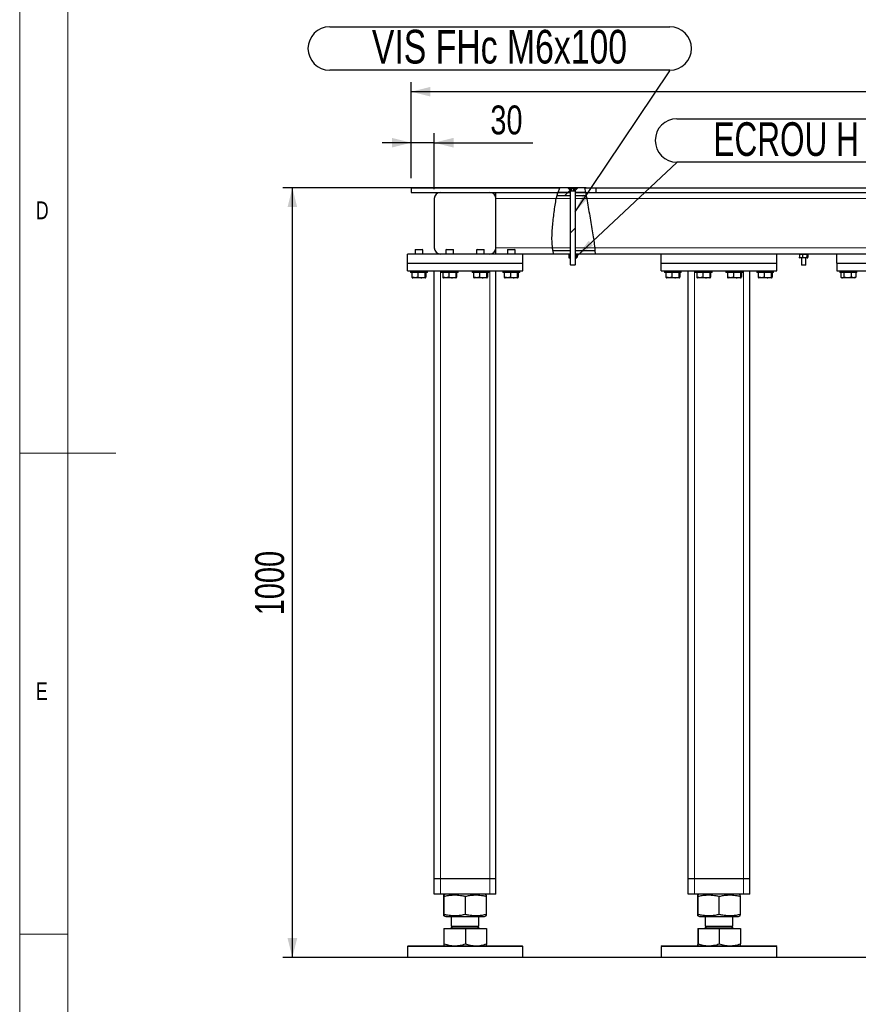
# Model space of a CAD drawing. Header units: millimetres. Extents: x 5 to 589, y 5 to 415.
# Tile 2 of 42: x 5 to 92, y 153 to 255. Entities that reach past the tile are written whole.
import ezdxf

# ---------------------------------------------------------------- set-up
doc = ezdxf.new("R2010")
doc.units = ezdxf.units.MM
for name, color, linetype in [('COTES', 1, 'Continuous'), ('NOTES', 6, 'Continuous'), ('TRAIT-FINS', 9, 'Continuous')]:
    doc.layers.add(name, color=color, linetype=linetype)
doc.layers.add('TRAIT-FORT', color=4, linetype='Continuous', lineweight=25)
doc.styles.add('SLDTEXTSTYLE0', font='TXT', dxfattribs={"width": 0.75})
doc.styles.add('SLDTEXTSTYLE8', font='TXT', dxfattribs={"width": 0.7})
doc.dimstyles.new('SLDDIMSTYLE0', dxfattribs={"dimtxt": 3, "dimasz": 2, "dimexe": 0, "dimexo": 0.0625, "dimgap": 0.75, "dimtad": 1, "dimdec": 0, "dimlfac": 12.5, "dimrnd": 1e-09, "dimzin": 12, "dimdsep": 46, "dimtxsty": 'SLDTEXTSTYLE0', "dimsah": 1, "dimcen": 0.09, "dimadec": 0, "dimazin": 3, "dimtfac": 1, "dimtdec": 0, "dimtofl": 0, "dimtmove": 0, "dimatfit": 3, "dimfxl": 1, "dimfrac": 2, "dimtolj": 1, "dimtzin": 12, "dimarcsym": 0})
doc.dimstyles.new('SLDDIMSTYLE1', dxfattribs={"dimtxt": 3, "dimasz": 2, "dimexe": 0, "dimexo": 0.0625, "dimgap": 0.75, "dimtad": 1, "dimdec": 0, "dimlfac": 12.5, "dimrnd": 1e-09, "dimzin": 12, "dimdsep": 46, "dimtxsty": 'SLDTEXTSTYLE0', "dimsah": 1, "dimcen": 0.09, "dimadec": 0, "dimazin": 3, "dimtfac": 1, "dimtdec": 0, "dimtmove": 0, "dimatfit": 0, "dimfxl": 1, "dimfrac": 2, "dimtolj": 1, "dimtzin": 12, "dimarcsym": 0})
doc.dimstyles.new('SLDDIMSTYLE3', dxfattribs={"dimtxt": 0.18, "dimasz": 2, "dimexe": 0, "dimexo": 0.0625, "dimgap": 0, "dimtad": 0, "dimtih": 1, "dimtoh": 1, "dimdec": 0, "dimrnd": 1e-09, "dimzin": 0, "dimdsep": 46, "dimtxsty": 'Standard', "dimsah": 1, "dimcen": 0.09, "dimadec": 0, "dimazin": 0, "dimtfac": 2, "dimtdec": 0, "dimtofl": 0, "dimtmove": 0, "dimatfit": 3, "dimfxl": 1, "dimfrac": 2, "dimtolj": 1, "dimtzin": 0, "dimarcsym": 0})
pattern_1 = [(45, (0, 0), (-13.4704, 13.4704), []), (45, (4.49, 2e-323), (-13.4704, 13.4704), []), (45, (8.98, 4e-323), (-13.4704, 13.4704), []), (45, (13.47, 6e-323), (-13.4704, 13.4704), [])]

# ---------------------------------------------------------------- blocks, each defined once
blk = doc.blocks.new('_D')
at = {"layer": 'COTES', "color": 1, "transparency": 16777216}
for p, q in [((45.7, 238.57), (45.7, 248.57)), ((178.5, 238.57), (178.5, 248.57)), ((178.5, 247.57), (45.7, 247.57))]:
    blk.add_line(p, q, dxfattribs=at)
for points in [[(45.7, 247.57), (47.7, 247.07), (47.7, 248.07)], [(178.5, 247.57), (176.5, 248.07), (176.5, 247.07)]]:
    blk.add_solid(points, dxfattribs=at)
at = {"layer": 'COTES', "color": 1, "transparency": 16777216, "char_height": 3, "attachment_point": 1, "style": 'SLDTEXTSTYLE0'}
for s, insert in [('1660', (103.25, 251.44)), ('Tole', (113.25, 251.44))]:
    blk.add_mtext(s, dxfattribs=dict(at, insert=insert))
blk = doc.blocks.new('_D_1')
at = {"layer": 'COTES', "color": 1, "transparency": 16777216}
for p, q in [((45.7, 238.57), (45.7, 243.27)), ((48.1, 237.45), (48.1, 243.27)), ((45.7, 242.27), (42.7, 242.27)), ((48.1, 242.27), (45.7, 242.27)), ((48.1, 242.27), (58.36, 242.27))]:
    blk.add_line(p, q, dxfattribs=at)
for points in [[(45.7, 242.27), (43.7, 242.77), (43.7, 241.77)], [(48.1, 242.27), (50.1, 241.77), (50.1, 242.77)]]:
    blk.add_solid(points, dxfattribs=at)
at = {"layer": 'COTES', "color": 1, "transparency": 16777216, "insert": (53.93, 246.14), "char_height": 3, "attachment_point": 1, "style": 'SLDTEXTSTYLE0'}
blk.add_mtext('30', dxfattribs=at)
blk = doc.blocks.new('_D_3')
at = {"layer": 'COTES', "color": 1, "transparency": 16777216}
for p, q in [((63.9, 237.57), (32.35, 237.57)), ((33.35, 157.57), (33.35, 237.57)), ((167.5, 157.57), (32.35, 157.57))]:
    blk.add_line(p, q, dxfattribs=at)
for points in [[(33.35, 237.57), (32.85, 235.57), (33.85, 235.57)], [(33.35, 157.57), (33.85, 159.57), (32.85, 159.57)]]:
    blk.add_solid(points, dxfattribs=at)
at = {"layer": 'COTES', "color": 1, "transparency": 16777216, "insert": (29.48, 193.14), "char_height": 3, "attachment_point": 1, "rotation": 90, "style": 'SLDTEXTSTYLE0'}
blk.add_mtext('1000', dxfattribs=at)
blk = doc.blocks.new('SW_NOTE_5')
at = {"layer": 'NOTES', "color": 0}
for p, q in [((0, 4.57), (28.3, 4.57)), ((28.3, 0.05), (0, 0.05))]:
    blk.add_line(p, q, dxfattribs=at)
for centre, start, end in [((0, 2.31), 90, 270), ((28.3, 2.31), 270, 90)]:
    blk.add_arc(centre, 2.26, start, end, dxfattribs=at)
at = {"layer": 'NOTES', "color": 0, "insert": (14.08, 4.2), "char_height": 3.5, "attachment_point": 2, "style": 'SLDTEXTSTYLE8'}
blk.add_mtext('ECROU H M6', dxfattribs=at)
blk = doc.blocks.new('SW_NOTE_6')
at = {"layer": 'NOTES', "color": 0}
for p, q in [((-35.35, 4.57), (0, 4.57)), ((0, 0.05), (-35.35, 0.05))]:
    blk.add_line(p, q, dxfattribs=at)
for centre, start, end in [((-35.35, 2.31), 90, 270), ((0, 2.31), 270, 90)]:
    blk.add_arc(centre, 2.26, start, end, dxfattribs=at)
at = {"layer": 'NOTES', "color": 0, "insert": (-17.7, 4.25), "char_height": 3.5, "attachment_point": 2, "style": 'SLDTEXTSTYLE0'}
blk.add_mtext('VIS FHc M6x100', dxfattribs=at)

msp = doc.modelspace()

# ---------------------------------------------------------------- hatches: boundary and pattern name
at = {"layer": 'TRAIT-FINS'}
h = msp.add_hatch(dxfattribs=at)
h.set_pattern_fill('DIN 201 ACIER ET FONTE', color=9, style=0, pattern_type=2)
h.set_pattern_definition(pattern_1)
edge = h.paths.add_edge_path(flags=0)
edge.add_line((62.001, 237.575), (61.155, 237.575))
edge.add_spline(control_points=[(61.155, 237.575), (61.083, 237.418), (61.02, 237.258), (60.965, 237.095)], knot_values=[0.0497055, 0.0497055, 0.0497055, 0.0497055, 0.0721447, 0.0721447, 0.0721447, 0.0721447], weights=[1, 1, 1, 1], degree=3, periodic=0)
edge.add_line((60.965, 237.095), (62.241, 237.095))
edge.add_line((62.241, 237.095), (62.241, 237.335))
edge.add_line((62.241, 237.335), (62.001, 237.575))
h = msp.add_hatch(dxfattribs=at)
h.set_pattern_fill('ANSI31', color=9, style=0)
h.paths.add_polyline_path([(62.053, 237.523), (62.265, 237.311), (62.265, 229.563), (62.305, 229.523), (62.705, 229.523), (62.745, 229.563), (62.745, 237.311), (62.957, 237.523), (62.689, 237.523), (62.689, 237.22), (62.32, 237.22), (62.32, 237.523)], flags=0)
h = msp.add_hatch(dxfattribs=at)
h.set_pattern_fill('DIN 201 ACIER ET FONTE', color=9, style=0, pattern_type=2)
h.set_pattern_definition(pattern_1)
edge = h.paths.add_edge_path(flags=0)
edge.add_line((63.716, 237.575), (63.009, 237.575))
edge.add_line((63.009, 237.575), (62.769, 237.335))
edge.add_line((62.769, 237.335), (62.769, 237.095))
edge.add_line((62.769, 237.095), (63.828, 237.095))
edge.add_spline(control_points=[(63.828, 237.095), (63.792, 237.261), (63.755, 237.421), (63.716, 237.575)], knot_values=[0.8350096, 0.8350096, 0.8350096, 0.8350096, 0.8505884, 0.8505884, 0.8505884, 0.8505884], weights=[1, 1, 1, 1], degree=3, periodic=0)
h = msp.add_hatch(dxfattribs=at)
h.set_pattern_fill('DIN 201 ACIER ET FONTE', color=9, style=0, pattern_type=2)
h.set_pattern_definition(pattern_1)
edge = h.paths.add_edge_path(flags=0)
edge.add_line((60.868, 236.775), (62.225, 236.775))
edge.add_line((62.225, 236.775), (62.225, 237.095))
edge.add_line((62.225, 237.095), (60.965, 237.095))
edge.add_spline(control_points=[(60.965, 237.095), (60.93, 236.989), (60.897, 236.883), (60.868, 236.775)], knot_values=[0.0721447, 0.0721447, 0.0721447, 0.0721447, 0.0865749, 0.0865749, 0.0865749, 0.0865749], weights=[1, 1, 1, 1], degree=3, periodic=0)
h = msp.add_hatch(dxfattribs=at)
h.set_pattern_fill('DIN 201 ACIER ET FONTE', color=9, style=0, pattern_type=2)
h.set_pattern_definition(pattern_1)
edge = h.paths.add_edge_path(flags=0)
edge.add_line((62.785, 236.775), (63.894, 236.775))
edge.add_spline(control_points=[(63.894, 236.775), (63.873, 236.883), (63.851, 236.99), (63.828, 237.095)], knot_values=[0.8252263, 0.8252263, 0.8252263, 0.8252263, 0.8350096, 0.8350096, 0.8350096, 0.8350096], weights=[1, 1, 1, 1], degree=3, periodic=0)
edge.add_line((63.828, 237.095), (62.785, 237.095))
edge.add_line((62.785, 237.095), (62.785, 236.775))
h = msp.add_hatch(dxfattribs=at)
h.set_pattern_fill('DIN 201 ACIER ET FONTE', color=9, style=0, pattern_type=2)
h.set_pattern_definition(pattern_1)
edge = h.paths.add_edge_path(flags=0)
edge.add_line((62.225, 230.695), (62.225, 231.015))
edge.add_line((62.225, 231.015), (60.441, 231.015))
edge.add_spline(control_points=[(60.441, 231.015), (60.461, 230.906), (60.484, 230.799), (60.511, 230.695)], knot_values=[0.3119536, 0.3119536, 0.3119536, 0.3119536, 0.3255216, 0.3255216, 0.3255216, 0.3255216], weights=[1, 1, 1, 1], degree=3, periodic=0)
edge.add_line((60.511, 230.695), (62.225, 230.695))
h = msp.add_hatch(dxfattribs=at)
h.set_pattern_fill('ANSI31', color=9, scale=0.5, style=0)
h.paths.add_polyline_path([(62.105, 230.695), (62.089, 230.679), (62.089, 230.31), (62.105, 230.295), (62.265, 230.295), (62.265, 230.695)], flags=0)
h = msp.add_hatch(dxfattribs=at)
h.set_pattern_fill('ANSI31', color=9, scale=0.5, style=0)
h.paths.add_polyline_path([(62.745, 230.695), (62.745, 230.295), (62.905, 230.295), (62.92, 230.31), (62.92, 230.679), (62.905, 230.695)], flags=0)
h = msp.add_hatch(dxfattribs=at)
h.set_pattern_fill('DIN 201 ACIER ET FONTE', color=9, style=0, pattern_type=2)
h.set_pattern_definition(pattern_1)
edge = h.paths.add_edge_path(flags=0)
edge.add_spline(control_points=[(64.817, 230.695), (64.815, 230.798), (64.81, 230.905), (64.802, 231.015)], knot_values=[0.6408564, 0.6408564, 0.6408564, 0.6408564, 0.6528109, 0.6528109, 0.6528109, 0.6528109], weights=[1, 1, 1, 1], degree=3, periodic=0)
edge.add_line((64.802, 231.015), (62.785, 231.015))
edge.add_line((62.785, 231.015), (62.785, 230.695))
edge.add_line((62.785, 230.695), (64.817, 230.695))

# ---------------------------------------------------------------- linework, layer by layer
at = {"color": 7, "linetype": 'Continuous', "lineweight": 18}
for p, q in [((5, 415), (5, 5)), ((10, 410), (10, 10)), ((5, 210), (15, 210)), ((10, 160), (5, 160))]:
    msp.add_line(p, q, dxfattribs=at)
at = {"color": 8, "linetype": 'Continuous', "lineweight": 18}
for p, q in [((60.789, 236.455), (54.505, 236.455)), ((60.789, 236.455), (62.265, 236.455)), ((62.745, 236.455), (63.955, 236.455)), ((125.786, 236.455), (63.955, 236.455)), ((60.392, 231.335), (54.505, 231.335)), ((60.392, 231.335), (62.265, 231.335)), ((62.745, 231.335), (64.777, 231.335)), ((125.789, 231.335), (64.777, 231.335)), ((48.745, 165.735), (48.745, 228.935)), ((53.865, 165.735), (53.865, 228.935)), ((75.145, 165.735), (75.145, 228.935)), ((80.265, 165.735), (80.265, 228.935)), ((48.745, 164.135), (48.745, 165.735)), ((53.865, 164.135), (53.865, 165.735)), ((75.145, 164.135), (75.145, 165.735)), ((80.265, 164.135), (80.265, 165.735))]:
    msp.add_line(p, q, dxfattribs=at)
at = {"layer": 'TRAIT-FORT', "color": 4, "linetype": 'Continuous', "lineweight": 25}
for p, q in [((45.705, 237.575), (61.155, 237.575)), ((45.705, 237.575), (45.705, 237.095)), ((60.965, 237.095), (61.155, 237.575)), ((62.001, 237.575), (61.155, 237.575)), ((62.001, 237.575), (62.241, 237.335)), ((63.009, 237.575), (62.001, 237.575)), ((62.053, 237.523), (62.32, 237.523)), ((62.265, 237.311), (62.053, 237.523)), ((62.32, 237.22), (62.32, 237.523)), ((62.412, 237.523), (62.32, 237.523)), ((62.412, 237.22), (62.412, 237.523)), ((62.597, 237.523), (62.412, 237.523)), ((62.597, 237.22), (62.597, 237.523)), ((62.689, 237.523), (62.597, 237.523)), ((62.689, 237.22), (62.689, 237.523)), ((62.689, 237.523), (62.957, 237.523)), ((62.957, 237.523), (62.745, 237.311)), ((62.769, 237.335), (63.009, 237.575)), ((63.716, 237.575), (63.009, 237.575)), ((63.716, 237.575), (64.905, 237.575)), ((63.716, 237.575), (63.828, 237.095)), ((64.905, 237.575), (64.905, 237.095)), ((64.905, 237.575), (126.339, 237.575)), ((45.705, 237.095), (60.965, 237.095)), ((54.505, 236.455), (54.505, 237.095)), ((60.868, 236.775), (62.225, 236.775)), ((62.241, 237.095), (60.965, 237.095)), ((60.965, 237.095), (62.225, 237.095)), ((62.225, 237.095), (62.225, 236.775)), ((62.225, 236.775), (62.265, 236.775)), ((62.241, 237.335), (62.241, 237.095)), ((62.265, 237.095), (62.241, 237.095)), ((62.265, 229.563), (62.265, 237.311)), ((62.689, 237.22), (62.32, 237.22)), ((62.745, 237.311), (62.745, 229.563)), ((62.769, 237.095), (62.745, 237.095)), ((62.745, 236.775), (62.785, 236.775)), ((62.769, 237.095), (62.769, 237.335)), ((63.828, 237.095), (62.769, 237.095)), ((62.785, 236.775), (62.785, 237.095)), ((62.785, 237.095), (63.828, 237.095)), ((62.785, 236.775), (63.894, 236.775)), ((63.828, 237.095), (64.905, 237.095)), ((64.905, 237.095), (126.164, 237.095)), ((48.105, 236.455), (48.105, 231.335)), ((54.505, 231.335), (54.505, 236.455)), ((45.305, 229.735), (45.305, 230.695)), ((57.305, 230.695), (45.305, 230.695)), ((46.161, 231.175), (46.105, 231.119)), ((46.105, 231.119), (46.105, 230.695)), ((46.905, 231.119), (46.105, 231.119)), ((46.161, 231.175), (46.846, 231.175)), ((46.846, 231.175), (46.849, 231.175)), ((46.905, 231.119), (46.849, 231.175)), ((46.905, 230.695), (46.905, 231.119)), ((48.665, 230.7), (48.665, 230.695)), ((49.361, 231.175), (49.305, 231.119)), ((49.305, 231.119), (49.305, 230.695)), ((50.105, 231.119), (49.305, 231.119)), ((49.361, 231.175), (50.046, 231.175)), ((50.046, 231.175), (50.049, 231.175)), ((50.105, 231.119), (50.049, 231.175)), ((50.105, 230.695), (50.105, 231.119)), ((52.561, 231.175), (52.505, 231.119)), ((52.505, 231.119), (52.505, 230.695)), ((53.305, 231.119), (52.505, 231.119)), ((52.561, 231.175), (53.246, 231.175)), ((53.246, 231.175), (53.249, 231.175)), ((53.305, 231.119), (53.249, 231.175)), ((53.305, 230.695), (53.305, 231.119)), ((53.945, 230.695), (53.945, 230.7)), ((54.505, 230.695), (54.505, 231.335)), ((55.761, 231.175), (55.705, 231.119)), ((55.705, 231.119), (55.705, 230.695)), ((56.505, 231.119), (55.705, 231.119)), ((55.761, 231.175), (56.446, 231.175)), ((56.446, 231.175), (56.449, 231.175)), ((56.505, 231.119), (56.449, 231.175)), ((56.505, 230.695), (56.505, 231.119)), ((60.511, 230.695), (57.305, 230.695)), ((57.305, 229.735), (57.305, 230.695)), ((62.225, 231.015), (60.441, 231.015)), ((62.225, 230.695), (60.511, 230.695)), ((62.105, 230.695), (62.089, 230.679)), ((62.089, 230.679), (62.089, 230.31)), ((62.105, 230.695), (62.265, 230.695)), ((62.225, 231.015), (62.225, 230.695)), ((62.265, 231.015), (62.225, 231.015)), ((62.265, 230.295), (62.265, 230.695)), ((62.785, 231.015), (62.745, 231.015)), ((62.745, 230.695), (62.745, 230.295)), ((62.745, 230.695), (62.905, 230.695)), ((62.785, 230.695), (62.785, 231.015)), ((64.802, 231.015), (62.785, 231.015)), ((64.817, 230.695), (62.785, 230.695)), ((62.92, 230.679), (62.905, 230.695)), ((62.92, 230.31), (62.92, 230.679)), ((62.952, 230.633), (62.952, 230.356)), ((129.705, 230.695), (64.817, 230.695)), ((71.705, 229.735), (71.705, 230.695)), ((83.705, 229.735), (83.705, 230.695)), ((86.057, 230.633), (86.057, 230.356)), ((86.105, 230.695), (86.088, 230.678)), ((86.379, 230.633), (86.379, 230.356)), ((86.827, 230.633), (86.827, 230.356)), ((86.921, 230.678), (86.905, 230.695)), ((86.952, 230.633), (86.952, 230.356)), ((89.945, 229.735), (89.945, 230.695)), ((45.305, 229.735), (57.305, 229.735)), ((45.305, 228.935), (45.305, 229.735)), ((57.305, 228.935), (57.305, 229.735)), ((62.089, 230.31), (62.105, 230.295)), ((62.105, 230.295), (62.265, 230.295)), ((62.265, 229.563), (62.305, 229.523)), ((62.705, 229.523), (62.305, 229.523)), ((62.705, 229.523), (62.745, 229.563)), ((62.745, 230.295), (62.905, 230.295)), ((62.905, 230.295), (62.92, 230.31)), ((71.705, 229.735), (83.705, 229.735)), ((71.705, 228.935), (71.705, 229.735)), ((83.705, 228.935), (83.705, 229.735)), ((86.088, 230.311), (86.105, 230.295)), ((86.218, 230.295), (86.105, 230.295)), ((86.603, 230.295), (86.218, 230.295)), ((86.265, 230.295), (86.265, 229.563)), ((86.265, 229.563), (86.305, 229.523)), ((86.265, 229.563), (86.745, 229.563)), ((86.705, 229.523), (86.305, 229.523)), ((86.889, 230.295), (86.603, 230.295)), ((86.705, 229.523), (86.745, 229.563)), ((86.745, 229.563), (86.745, 230.295)), ((86.905, 230.295), (86.889, 230.295)), ((86.905, 230.295), (86.921, 230.311)), ((89.945, 229.735), (108.345, 229.735)), ((89.945, 229.735), (89.945, 228.935)), ((45.305, 228.935), (57.305, 228.935)), ((45.625, 228.935), (45.625, 228.775)), ((47.385, 228.775), (45.625, 228.775)), ((45.782, 228.775), (45.782, 228.295)), ((46.409, 228.775), (46.409, 228.295)), ((47.132, 228.775), (47.132, 228.295)), ((47.227, 228.775), (47.227, 228.295)), ((47.385, 228.775), (47.385, 228.935)), ((48.105, 165.735), (48.105, 228.935)), ((48.825, 228.935), (48.825, 228.775)), ((50.585, 228.775), (48.825, 228.775)), ((48.982, 228.775), (48.982, 228.295)), ((49.609, 228.775), (49.609, 228.295)), ((50.332, 228.775), (50.332, 228.295)), ((50.427, 228.775), (50.427, 228.295)), ((50.585, 228.775), (50.585, 228.935)), ((52.025, 228.935), (52.025, 228.775)), ((53.785, 228.775), (52.025, 228.775)), ((52.182, 228.775), (52.182, 228.295)), ((52.809, 228.775), (52.809, 228.295)), ((53.532, 228.775), (53.532, 228.295)), ((53.627, 228.775), (53.627, 228.295)), ((53.785, 228.775), (53.785, 228.935)), ((54.505, 165.735), (54.505, 228.935)), ((55.225, 228.935), (55.225, 228.775)), ((56.985, 228.775), (55.225, 228.775)), ((55.382, 228.775), (55.382, 228.295)), ((56.009, 228.775), (56.009, 228.295)), ((56.732, 228.775), (56.732, 228.295)), ((56.827, 228.775), (56.827, 228.295)), ((56.985, 228.775), (56.985, 228.935)), ((71.705, 228.935), (83.705, 228.935)), ((72.025, 228.935), (72.025, 228.775)), ((73.785, 228.775), (72.025, 228.775)), ((72.182, 228.775), (72.182, 228.295)), ((72.809, 228.775), (72.809, 228.295)), ((73.532, 228.775), (73.532, 228.295)), ((73.627, 228.775), (73.627, 228.295)), ((73.785, 228.775), (73.785, 228.935)), ((74.505, 165.735), (74.505, 228.935)), ((75.225, 228.935), (75.225, 228.775)), ((76.985, 228.775), (75.225, 228.775)), ((75.382, 228.775), (75.382, 228.295)), ((76.009, 228.775), (76.009, 228.295)), ((76.732, 228.775), (76.732, 228.295)), ((76.827, 228.775), (76.827, 228.295)), ((76.985, 228.775), (76.985, 228.935)), ((78.425, 228.935), (78.425, 228.775)), ((80.185, 228.775), (78.425, 228.775)), ((78.582, 228.775), (78.582, 228.295)), ((79.209, 228.775), (79.209, 228.295)), ((79.932, 228.775), (79.932, 228.295)), ((80.027, 228.775), (80.027, 228.295)), ((80.185, 228.775), (80.185, 228.935)), ((80.905, 165.735), (80.905, 228.935)), ((81.625, 228.935), (81.625, 228.775)), ((83.385, 228.775), (81.625, 228.775)), ((81.782, 228.775), (81.782, 228.295)), ((82.409, 228.775), (82.409, 228.295)), ((83.132, 228.775), (83.132, 228.295)), ((83.227, 228.775), (83.227, 228.295)), ((83.385, 228.775), (83.385, 228.935)), ((89.945, 228.935), (108.345, 228.935)), ((90.265, 228.935), (90.265, 228.775)), ((92.025, 228.775), (90.265, 228.775)), ((90.365, 228.775), (90.365, 228.295)), ((90.671, 228.775), (90.671, 228.295)), ((91.45, 228.775), (91.45, 228.295)), ((91.924, 228.295), (91.883, 228.271)), ((91.924, 228.775), (91.924, 228.295)), ((92.025, 228.775), (92.025, 228.935)), ((45.819, 228.237), (45.859, 228.215)), ((47.151, 228.215), (45.859, 228.215)), ((47.151, 228.215), (47.19, 228.237)), ((49.019, 228.237), (49.059, 228.215)), ((50.351, 228.215), (49.059, 228.215)), ((50.351, 228.215), (50.39, 228.237)), ((52.219, 228.237), (52.259, 228.215)), ((53.551, 228.215), (52.259, 228.215)), ((53.551, 228.215), (53.59, 228.237)), ((55.419, 228.237), (55.459, 228.215)), ((56.751, 228.215), (55.459, 228.215)), ((56.751, 228.215), (56.79, 228.237)), ((72.219, 228.237), (72.259, 228.215)), ((73.551, 228.215), (72.259, 228.215)), ((73.551, 228.215), (73.59, 228.237)), ((75.419, 228.237), (75.459, 228.215)), ((76.751, 228.215), (75.459, 228.215)), ((76.751, 228.215), (76.79, 228.237)), ((78.619, 228.237), (78.659, 228.215)), ((79.951, 228.215), (78.659, 228.215)), ((79.951, 228.215), (79.99, 228.237)), ((81.819, 228.237), (81.859, 228.215)), ((83.151, 228.215), (81.859, 228.215)), ((83.151, 228.215), (83.19, 228.237)), ((90.405, 228.269), (90.499, 228.215)), ((91.791, 228.215), (90.499, 228.215)), ((91.791, 228.215), (91.884, 228.269)), ((48.745, 165.735), (48.105, 165.735)), ((48.105, 164.135), (48.105, 165.735)), ((53.865, 165.735), (48.745, 165.735)), ((54.505, 165.735), (53.865, 165.735)), ((54.505, 164.135), (54.505, 165.735)), ((75.145, 165.735), (74.505, 165.735)), ((74.505, 164.135), (74.505, 165.735)), ((80.265, 165.735), (75.145, 165.735)), ((80.905, 165.735), (80.265, 165.735)), ((80.905, 164.135), (80.905, 165.735)), ((48.745, 164.135), (48.105, 164.135)), ((53.865, 164.135), (48.745, 164.135)), ((49.089, 162.025), (49.089, 163.924)), ((49.286, 164.135), (49.103, 164.06)), ((49.12, 162.025), (49.12, 163.924)), ((51.335, 162.025), (51.335, 163.924)), ((53.506, 164.06), (53.323, 164.135)), ((53.52, 162.025), (53.52, 163.924)), ((54.505, 164.135), (53.865, 164.135)), ((75.145, 164.135), (74.505, 164.135)), ((80.265, 164.135), (75.145, 164.135)), ((75.489, 162.025), (75.489, 163.924)), ((75.686, 164.135), (75.503, 164.06)), ((75.52, 162.025), (75.52, 163.924)), ((77.735, 162.025), (77.735, 163.924)), ((79.906, 164.06), (79.723, 164.135)), ((79.92, 162.025), (79.92, 163.924)), ((80.905, 164.135), (80.265, 164.135)), ((49.103, 161.888), (49.286, 161.815)), ((49.286, 161.815), (53.323, 161.815)), ((49.865, 161.815), (49.865, 160.828)), ((52.745, 160.828), (52.745, 161.815)), ((53.323, 161.815), (53.506, 161.888)), ((75.503, 161.888), (75.686, 161.815)), ((75.686, 161.815), (79.465, 161.815)), ((76.265, 161.815), (76.265, 160.828)), ((79.145, 160.828), (79.145, 161.815)), ((79.465, 161.815), (79.723, 161.815)), ((79.723, 161.815), (79.906, 161.888)), ((50.038, 160.828), (49.865, 160.655)), ((49.865, 160.828), (52.04, 160.828)), ((52.04, 160.828), (52.745, 160.828)), ((52.745, 160.655), (52.571, 160.828)), ((76.438, 160.828), (76.265, 160.655)), ((76.265, 160.828), (79.145, 160.828)), ((79.145, 160.655), (78.971, 160.828)), ((49.089, 160.559), (49.089, 158.971)), ((49.089, 160.559), (49.12, 160.559)), ((49.12, 158.971), (49.12, 160.559)), ((49.12, 160.559), (51.335, 160.559)), ((49.26, 160.575), (49.26, 160.559)), ((49.26, 160.575), (52.348, 160.575)), ((49.865, 160.655), (52.745, 160.655)), ((51.335, 160.559), (51.335, 158.971)), ((51.335, 160.559), (53.52, 160.559)), ((52.348, 160.575), (53.349, 160.575)), ((53.349, 160.559), (53.349, 160.575)), ((53.52, 160.559), (53.52, 158.971)), ((75.489, 160.559), (75.489, 158.971)), ((75.489, 160.559), (75.52, 160.559)), ((75.52, 160.559), (75.52, 158.971)), ((75.52, 160.559), (77.735, 160.559)), ((75.66, 160.575), (75.66, 160.559)), ((75.66, 160.575), (79.749, 160.575)), ((76.265, 160.655), (76.466, 160.655)), ((76.466, 160.655), (79.145, 160.655)), ((77.735, 160.559), (77.735, 158.971)), ((77.735, 160.559), (79.92, 160.559)), ((79.749, 160.559), (79.749, 160.575)), ((79.92, 160.559), (79.92, 158.971)), ((45.385, 158.775), (45.305, 158.695)), ((45.305, 158.695), (45.305, 157.575)), ((57.305, 158.695), (45.305, 158.695)), ((45.385, 158.775), (57.225, 158.775)), ((57.305, 158.695), (57.225, 158.775)), ((57.305, 157.575), (57.305, 158.695)), ((71.785, 158.775), (71.705, 158.695)), ((71.705, 158.695), (71.705, 157.575)), ((75.2, 158.695), (71.705, 158.695)), ((71.785, 158.775), (75.233, 158.775)), ((83.705, 158.695), (75.2, 158.695)), ((75.233, 158.775), (83.625, 158.775)), ((83.705, 158.695), (83.625, 158.775)), ((83.705, 157.575), (83.705, 158.695)), ((48.8, 157.575), (45.305, 157.575)), ((57.305, 157.575), (48.8, 157.575)), ((83.705, 157.575), (71.705, 157.575))]:
    msp.add_line(p, q, dxfattribs=at)
for centre, radius, start, end in [((48.745, 236.455), 0.64, 90, 180), ((53.865, 236.455), 0.64, 0, 90), ((48.745, 231.335), 0.64, 180, 270), ((53.865, 231.335), 0.64, 270, 0), ((49.785, 160.655), 0.08, 270, 360), ((52.825, 160.655), 0.08, 180, 270), ((76.185, 160.655), 0.08, 270, 360), ((79.225, 160.655), 0.08, 180, 270)]:
    msp.add_arc(centre, radius, start, end, dxfattribs=at)
for points, knots in [([(60.789, 236.455), (60.797, 236.491), (60.814, 236.565), (60.84, 236.672), (60.867, 236.773), (60.893, 236.864), (60.917, 236.944), (60.937, 237.009), (60.952, 237.056), (60.963, 237.088), (60.964, 237.092), (60.965, 237.095)], [0, 0, 0, 0, 0.10968458, 0.22256283, 0.33224112, 0.44509678, 0.55468207, 0.66762467, 0.77400231, 0.88376997, 1, 1, 1, 1]), ([(63.828, 237.095), (63.829, 237.088), (63.832, 237.074), (63.855, 236.967), (63.887, 236.809), (63.923, 236.628), (63.946, 236.506), (63.955, 236.455)], [0, 0, 0, 0, 0.20924521, 0.41840901, 0.62985645, 0.84561189, 1, 1, 1, 1]), ([(60.392, 231.335), (60.371, 231.572), (60.327, 232.056), (60.344, 232.794), (60.396, 233.542), (60.475, 234.294), (60.564, 235.036), (60.652, 235.76), (60.744, 236.226), (60.789, 236.455)], [0, 0, 0, 0, 0.1388015, 0.2827942, 0.4294095, 0.5755169, 0.7232539, 0.8645624, 1, 1, 1, 1]), ([(63.955, 236.455), (64.008, 236.158), (64.114, 235.558), (64.259, 234.659), (64.414, 233.774), (64.561, 232.92), (64.69, 232.112), (64.749, 231.587), (64.777, 231.335)], [0, 0, 0, 0, 0.1743828, 0.3522011, 0.5266952, 0.6944842, 0.8530509, 1, 1, 1, 1]), ([(60.511, 230.695), (60.509, 230.701), (60.506, 230.715), (60.48, 230.821), (60.446, 230.978), (60.415, 231.16), (60.399, 231.283), (60.392, 231.335)], [0, 0, 0, 0, 0.2087483, 0.4173568, 0.6297203, 0.8470351, 1, 1, 1, 1]), ([(62.952, 230.633), (62.944, 230.647), (62.933, 230.665), (62.922, 230.677), (62.92, 230.679)], [0, 0, 0, 0, 0.8215614, 1, 1, 1, 1]), ([(62.92, 230.31), (62.921, 230.311), (62.932, 230.322), (62.942, 230.34), (62.952, 230.356)], [0, 0, 0, 0, 0.0578926, 1, 1, 1, 1]), ([(64.777, 231.335), (64.783, 231.263), (64.796, 231.119), (64.808, 230.927), (64.815, 230.782), (64.817, 230.705), (64.817, 230.698), (64.817, 230.695)], [0, 0, 0, 0, 0.215148, 0.4303282, 0.6447949, 0.8589511, 1, 1, 1, 1]), ([(86.057, 230.633), (86.079, 230.647), (86.124, 230.676), (86.179, 230.693), (86.211, 230.694), (86.218, 230.695)], [0, 0, 0, 0, 0.432382, 0.8795474, 1, 1, 1, 1]), ([(86.057, 230.633), (86.065, 230.649), (86.076, 230.668), (86.087, 230.675), (86.089, 230.677)], [0, 0, 0, 0, 0.8253858, 1, 1, 1, 1]), ([(86.218, 230.295), (86.19, 230.298), (86.133, 230.305), (86.082, 230.339), (86.057, 230.356)], [0, 0, 0, 0, 0.5039949, 1, 1, 1, 1]), ([(86.089, 230.311), (86.088, 230.311), (86.077, 230.317), (86.067, 230.337), (86.057, 230.356)], [0, 0, 0, 0, 0.0559649, 1, 1, 1, 1]), ([(86.218, 230.695), (86.246, 230.691), (86.302, 230.684), (86.354, 230.65), (86.379, 230.633)], [0, 0, 0, 0, 0.5039949, 1, 1, 1, 1]), ([(86.379, 230.356), (86.357, 230.342), (86.312, 230.313), (86.256, 230.296), (86.225, 230.295), (86.218, 230.295)], [0, 0, 0, 0, 0.43238197, 0.87954735, 1, 1, 1, 1]), ([(86.379, 230.633), (86.396, 230.641), (86.463, 230.674), (86.54, 230.694), (86.599, 230.694), (86.603, 230.695)], [0, 0, 0, 0, 0.2417679, 0.9532842, 1, 1, 1, 1]), ([(86.603, 230.295), (86.599, 230.295), (86.54, 230.295), (86.463, 230.315), (86.396, 230.348), (86.379, 230.356)], [0, 0, 0, 0, 0.0467158, 0.7582321, 1, 1, 1, 1]), ([(86.603, 230.695), (86.652, 230.689), (86.73, 230.68), (86.801, 230.646), (86.827, 230.633)], [0, 0, 0, 0, 0.6290071, 1, 1, 1, 1]), ([(86.827, 230.356), (86.801, 230.344), (86.73, 230.309), (86.652, 230.3), (86.603, 230.295)], [0, 0, 0, 0, 0.37099285, 1, 1, 1, 1]), ([(86.889, 230.695), (86.878, 230.691), (86.857, 230.684), (86.837, 230.65), (86.827, 230.633)], [0, 0, 0, 0, 0.5039949, 1, 1, 1, 1]), ([(86.827, 230.356), (86.835, 230.342), (86.853, 230.313), (86.874, 230.296), (86.887, 230.295), (86.889, 230.295)], [0, 0, 0, 0, 0.432382, 0.8795474, 1, 1, 1, 1]), ([(86.952, 230.633), (86.944, 230.647), (86.926, 230.676), (86.905, 230.693), (86.892, 230.694), (86.889, 230.695)], [0, 0, 0, 0, 0.432382, 0.8795474, 1, 1, 1, 1]), ([(86.889, 230.295), (86.901, 230.298), (86.922, 230.305), (86.942, 230.339), (86.952, 230.356)], [0, 0, 0, 0, 0.5039949, 1, 1, 1, 1]), ([(45.782, 228.295), (45.794, 228.266), (45.806, 228.237), (45.819, 228.238), (45.82, 228.238)], [0, 0, 0, 0, 0.9735858, 1, 1, 1, 1]), ([(46.409, 228.295), (46.355, 228.277), (46.245, 228.242), (46.081, 228.229), (45.926, 228.248), (45.83, 228.279), (45.782, 228.295)], [0, 0, 0, 0, 0.2646049, 0.5349477, 0.7653431, 1, 1, 1, 1]), ([(46.409, 228.295), (46.472, 228.277), (46.599, 228.242), (46.786, 228.229), (46.966, 228.248), (47.076, 228.279), (47.132, 228.295)], [0, 0, 0, 0, 0.2646049, 0.5349477, 0.7653431, 1, 1, 1, 1]), ([(47.132, 228.295), (47.144, 228.271), (47.164, 228.23), (47.193, 228.234), (47.213, 228.262), (47.224, 228.288), (47.227, 228.295)], [0, 0, 0, 0, 0.3855495, 0.6376419, 0.8965462, 1, 1, 1, 1]), ([(48.982, 228.295), (48.994, 228.266), (49.006, 228.237), (49.019, 228.238), (49.02, 228.238)], [0, 0, 0, 0, 0.9735858, 1, 1, 1, 1]), ([(49.609, 228.295), (49.555, 228.277), (49.445, 228.242), (49.281, 228.229), (49.126, 228.248), (49.03, 228.279), (48.982, 228.295)], [0, 0, 0, 0, 0.2646049, 0.5349477, 0.7653431, 1, 1, 1, 1]), ([(49.609, 228.295), (49.672, 228.277), (49.799, 228.242), (49.986, 228.229), (50.166, 228.248), (50.276, 228.279), (50.332, 228.295)], [0, 0, 0, 0, 0.2646049, 0.5349477, 0.7653431, 1, 1, 1, 1]), ([(50.332, 228.295), (50.344, 228.271), (50.364, 228.23), (50.393, 228.234), (50.413, 228.262), (50.424, 228.288), (50.427, 228.295)], [0, 0, 0, 0, 0.3855495, 0.6376419, 0.8965462, 1, 1, 1, 1]), ([(52.182, 228.295), (52.194, 228.266), (52.206, 228.237), (52.219, 228.238), (52.22, 228.238)], [0, 0, 0, 0, 0.9735858, 1, 1, 1, 1]), ([(52.809, 228.295), (52.755, 228.277), (52.645, 228.242), (52.481, 228.229), (52.326, 228.248), (52.23, 228.279), (52.182, 228.295)], [0, 0, 0, 0, 0.2646049, 0.5349477, 0.7653431, 1, 1, 1, 1]), ([(52.809, 228.295), (52.872, 228.277), (52.999, 228.242), (53.186, 228.229), (53.366, 228.248), (53.476, 228.279), (53.532, 228.295)], [0, 0, 0, 0, 0.2646049, 0.5349477, 0.7653431, 1, 1, 1, 1]), ([(53.532, 228.295), (53.544, 228.271), (53.564, 228.23), (53.593, 228.234), (53.613, 228.262), (53.624, 228.288), (53.627, 228.295)], [0, 0, 0, 0, 0.3855495, 0.6376419, 0.8965462, 1, 1, 1, 1]), ([(55.382, 228.295), (55.394, 228.266), (55.406, 228.237), (55.419, 228.238), (55.42, 228.238)], [0, 0, 0, 0, 0.9735858, 1, 1, 1, 1]), ([(56.009, 228.295), (55.955, 228.277), (55.845, 228.242), (55.681, 228.229), (55.526, 228.248), (55.43, 228.279), (55.382, 228.295)], [0, 0, 0, 0, 0.2646049, 0.5349477, 0.7653431, 1, 1, 1, 1]), ([(56.009, 228.295), (56.072, 228.277), (56.199, 228.242), (56.386, 228.229), (56.566, 228.248), (56.676, 228.279), (56.732, 228.295)], [0, 0, 0, 0, 0.2646049, 0.5349477, 0.7653431, 1, 1, 1, 1]), ([(56.732, 228.295), (56.744, 228.271), (56.764, 228.23), (56.793, 228.234), (56.813, 228.262), (56.824, 228.288), (56.827, 228.295)], [0, 0, 0, 0, 0.3855495, 0.6376419, 0.8965462, 1, 1, 1, 1]), ([(72.182, 228.295), (72.194, 228.266), (72.206, 228.237), (72.219, 228.238), (72.22, 228.238)], [0, 0, 0, 0, 0.9735858, 1, 1, 1, 1]), ([(72.809, 228.295), (72.755, 228.277), (72.645, 228.242), (72.481, 228.229), (72.326, 228.248), (72.23, 228.279), (72.182, 228.295)], [0, 0, 0, 0, 0.2646049, 0.5349477, 0.7653431, 1, 1, 1, 1]), ([(72.809, 228.295), (72.872, 228.277), (72.999, 228.242), (73.186, 228.229), (73.366, 228.248), (73.476, 228.279), (73.532, 228.295)], [0, 0, 0, 0, 0.2646049, 0.5349477, 0.7653431, 1, 1, 1, 1]), ([(73.532, 228.295), (73.544, 228.271), (73.564, 228.23), (73.593, 228.234), (73.613, 228.262), (73.624, 228.288), (73.627, 228.295)], [0, 0, 0, 0, 0.3855495, 0.6376419, 0.8965462, 1, 1, 1, 1]), ([(75.382, 228.295), (75.394, 228.266), (75.406, 228.237), (75.419, 228.238), (75.42, 228.238)], [0, 0, 0, 0, 0.9735858, 1, 1, 1, 1]), ([(76.009, 228.295), (75.955, 228.277), (75.845, 228.242), (75.681, 228.229), (75.526, 228.248), (75.43, 228.279), (75.382, 228.295)], [0, 0, 0, 0, 0.2646049, 0.5349477, 0.7653431, 1, 1, 1, 1]), ([(76.009, 228.295), (76.072, 228.277), (76.199, 228.242), (76.386, 228.229), (76.566, 228.248), (76.676, 228.279), (76.732, 228.295)], [0, 0, 0, 0, 0.2646049, 0.5349477, 0.7653431, 1, 1, 1, 1]), ([(76.732, 228.295), (76.744, 228.271), (76.764, 228.23), (76.793, 228.234), (76.813, 228.262), (76.824, 228.288), (76.827, 228.295)], [0, 0, 0, 0, 0.3855495, 0.6376419, 0.8965462, 1, 1, 1, 1]), ([(78.582, 228.295), (78.594, 228.266), (78.606, 228.237), (78.619, 228.238), (78.62, 228.238)], [0, 0, 0, 0, 0.9735858, 1, 1, 1, 1]), ([(79.209, 228.295), (79.155, 228.277), (79.045, 228.242), (78.881, 228.229), (78.726, 228.248), (78.63, 228.279), (78.582, 228.295)], [0, 0, 0, 0, 0.2646049, 0.5349477, 0.7653431, 1, 1, 1, 1]), ([(79.209, 228.295), (79.272, 228.277), (79.399, 228.242), (79.586, 228.229), (79.766, 228.248), (79.876, 228.279), (79.932, 228.295)], [0, 0, 0, 0, 0.2646049, 0.5349477, 0.7653431, 1, 1, 1, 1]), ([(79.932, 228.295), (79.944, 228.271), (79.964, 228.23), (79.993, 228.234), (80.013, 228.262), (80.024, 228.288), (80.027, 228.295)], [0, 0, 0, 0, 0.3855495, 0.6376419, 0.8965462, 1, 1, 1, 1]), ([(81.782, 228.295), (81.794, 228.266), (81.806, 228.237), (81.819, 228.238), (81.82, 228.238)], [0, 0, 0, 0, 0.9735858, 1, 1, 1, 1]), ([(82.409, 228.295), (82.355, 228.277), (82.245, 228.242), (82.081, 228.229), (81.926, 228.248), (81.83, 228.279), (81.782, 228.295)], [0, 0, 0, 0, 0.2646049, 0.5349477, 0.7653431, 1, 1, 1, 1]), ([(82.409, 228.295), (82.472, 228.277), (82.599, 228.242), (82.786, 228.229), (82.966, 228.248), (83.076, 228.279), (83.132, 228.295)], [0, 0, 0, 0, 0.2646049, 0.5349477, 0.7653431, 1, 1, 1, 1]), ([(83.132, 228.295), (83.144, 228.271), (83.164, 228.23), (83.193, 228.234), (83.213, 228.262), (83.224, 228.288), (83.227, 228.295)], [0, 0, 0, 0, 0.3855495, 0.6376419, 0.8965462, 1, 1, 1, 1]), ([(90.365, 228.295), (90.392, 228.277), (90.446, 228.242), (90.525, 228.229), (90.601, 228.248), (90.647, 228.279), (90.671, 228.295)], [0, 0, 0, 0, 0.26460494, 0.53494775, 0.76534313, 1, 1, 1, 1]), ([(91.45, 228.295), (91.351, 228.271), (91.187, 228.23), (90.949, 228.234), (90.789, 228.262), (90.697, 228.288), (90.671, 228.295)], [0, 0, 0, 0, 0.3855495, 0.6376419, 0.8965462, 1, 1, 1, 1]), ([(91.924, 228.295), (91.883, 228.277), (91.8, 228.242), (91.676, 228.229), (91.559, 228.248), (91.487, 228.279), (91.45, 228.295)], [0, 0, 0, 0, 0.2646049, 0.5349477, 0.7653431, 1, 1, 1, 1]), ([(49.089, 163.924), (49.091, 163.955), (49.095, 164.014), (49.101, 164.058), (49.106, 164.065), (49.111, 164.042), (49.115, 163.997), (49.118, 163.949), (49.12, 163.924)], [0, 0, 0, 0, 0.2020684, 0.3826998, 0.5553146, 0.6929917, 0.8388942, 1, 1, 1, 1]), ([(49.12, 163.924), (49.268, 163.955), (49.548, 164.014), (49.96, 164.058), (50.325, 164.065), (50.664, 164.042), (50.993, 163.997), (51.217, 163.949), (51.335, 163.924)], [0, 0, 0, 0, 0.2020684, 0.3826998, 0.5553146, 0.6929917, 0.8388942, 1, 1, 1, 1]), ([(51.335, 163.924), (51.481, 163.955), (51.757, 164.014), (52.163, 164.058), (52.524, 164.065), (52.858, 164.042), (53.182, 163.997), (53.404, 163.949), (53.52, 163.924)], [0, 0, 0, 0, 0.2020684, 0.3826998, 0.5553146, 0.6929917, 0.8388942, 1, 1, 1, 1]), ([(53.52, 163.924), (53.518, 163.955), (53.514, 164.013), (53.509, 164.056), (53.506, 164.057), (53.505, 164.057)], [0, 0, 0, 0, 0.4127439, 0.7817009, 1, 1, 1, 1]), ([(75.489, 163.924), (75.491, 163.955), (75.495, 164.014), (75.501, 164.058), (75.506, 164.065), (75.511, 164.042), (75.515, 163.997), (75.518, 163.949), (75.52, 163.924)], [0, 0, 0, 0, 0.2020684, 0.3826998, 0.5553146, 0.6929917, 0.8388942, 1, 1, 1, 1]), ([(75.52, 163.924), (75.668, 163.955), (75.948, 164.014), (76.36, 164.058), (76.725, 164.065), (77.064, 164.042), (77.393, 163.997), (77.617, 163.949), (77.735, 163.924)], [0, 0, 0, 0, 0.2020684, 0.3826998, 0.5553146, 0.6929917, 0.8388942, 1, 1, 1, 1]), ([(77.735, 163.924), (77.881, 163.955), (78.157, 164.014), (78.563, 164.058), (78.924, 164.065), (79.258, 164.042), (79.582, 163.997), (79.804, 163.949), (79.92, 163.924)], [0, 0, 0, 0, 0.2020684, 0.3826998, 0.5553146, 0.6929917, 0.8388942, 1, 1, 1, 1]), ([(79.92, 163.924), (79.918, 163.955), (79.914, 164.013), (79.909, 164.056), (79.906, 164.057), (79.905, 164.057)], [0, 0, 0, 0, 0.4127439, 0.7817009, 1, 1, 1, 1]), ([(49.12, 162.025), (49.118, 161.994), (49.114, 161.935), (49.108, 161.891), (49.103, 161.884), (49.099, 161.907), (49.094, 161.952), (49.091, 162), (49.089, 162.025)], [0, 0, 0, 0, 0.2020684, 0.3826998, 0.5553146, 0.6929917, 0.8388942, 1, 1, 1, 1]), ([(51.335, 162.025), (51.187, 161.994), (50.907, 161.935), (50.496, 161.891), (50.13, 161.884), (49.791, 161.907), (49.462, 161.952), (49.238, 162), (49.12, 162.025)], [0, 0, 0, 0, 0.2020684, 0.3826998, 0.5553146, 0.6929917, 0.8388942, 1, 1, 1, 1]), ([(53.52, 162.025), (53.374, 161.994), (53.098, 161.935), (52.692, 161.891), (52.331, 161.884), (51.997, 161.907), (51.673, 161.952), (51.451, 162), (51.335, 162.025)], [0, 0, 0, 0, 0.2020684, 0.3826998, 0.5553146, 0.6929917, 0.8388942, 1, 1, 1, 1]), ([(53.505, 161.891), (53.505, 161.891), (53.507, 161.887), (53.51, 161.908), (53.515, 161.951), (53.518, 162), (53.52, 162.025)], [0, 0, 0, 0, 0.0917467, 0.372947, 0.6709474, 1, 1, 1, 1]), ([(75.52, 162.025), (75.518, 161.994), (75.514, 161.935), (75.508, 161.891), (75.503, 161.884), (75.499, 161.907), (75.494, 161.952), (75.491, 162), (75.489, 162.025)], [0, 0, 0, 0, 0.2020684, 0.3826998, 0.5553146, 0.6929917, 0.8388942, 1, 1, 1, 1]), ([(77.735, 162.025), (77.587, 161.994), (77.307, 161.935), (76.896, 161.891), (76.53, 161.884), (76.191, 161.907), (75.862, 161.952), (75.638, 162), (75.52, 162.025)], [0, 0, 0, 0, 0.2020684, 0.3826998, 0.5553146, 0.6929917, 0.8388942, 1, 1, 1, 1]), ([(79.92, 162.025), (79.774, 161.994), (79.498, 161.935), (79.092, 161.891), (78.731, 161.884), (78.397, 161.907), (78.073, 161.952), (77.851, 162), (77.735, 162.025)], [0, 0, 0, 0, 0.2020684, 0.3826998, 0.5553146, 0.6929917, 0.8388942, 1, 1, 1, 1]), ([(79.905, 161.891), (79.905, 161.891), (79.907, 161.887), (79.91, 161.908), (79.915, 161.951), (79.918, 162), (79.92, 162.025)], [0, 0, 0, 0, 0.0917467, 0.372947, 0.6709474, 1, 1, 1, 1]), ([(49.089, 158.971), (49.092, 158.918), (49.096, 158.837), (49.101, 158.783), (49.103, 158.777), (49.105, 158.775)], [0, 0, 0, 0, 0.4952513, 0.7468182, 1, 1, 1, 1]), ([(49.105, 158.775), (49.107, 158.784), (49.112, 158.804), (49.118, 158.915), (49.12, 158.971)], [0, 0, 0, 0, 0.4945107, 1, 1, 1, 1]), ([(49.12, 158.971), (49.3, 158.918), (49.571, 158.837), (49.944, 158.783), (50.133, 158.777), (50.228, 158.775)], [0, 0, 0, 0, 0.4952513, 0.7468182, 1, 1, 1, 1]), ([(50.228, 158.775), (50.413, 158.784), (50.789, 158.804), (51.152, 158.915), (51.335, 158.971)], [0, 0, 0, 0, 0.4945107, 1, 1, 1, 1]), ([(51.335, 158.971), (51.513, 158.918), (51.78, 158.837), (52.147, 158.783), (52.334, 158.777), (52.428, 158.775)], [0, 0, 0, 0, 0.4952513, 0.7468182, 1, 1, 1, 1]), ([(52.428, 158.775), (52.519, 158.777), (52.701, 158.782), (52.976, 158.823), (53.249, 158.885), (53.429, 158.942), (53.52, 158.971)], [0, 0, 0, 0, 0.2464911, 0.4945933, 0.7467931, 1, 1, 1, 1]), ([(53.52, 158.971), (53.517, 158.918), (53.513, 158.837), (53.508, 158.783), (53.506, 158.777), (53.504, 158.775)], [0, 0, 0, 0, 0.4952513, 0.7468182, 1, 1, 1, 1]), ([(75.489, 158.971), (75.492, 158.918), (75.496, 158.837), (75.501, 158.783), (75.503, 158.777), (75.505, 158.775)], [0, 0, 0, 0, 0.4952513, 0.7468182, 1, 1, 1, 1]), ([(75.505, 158.775), (75.507, 158.784), (75.512, 158.804), (75.518, 158.915), (75.52, 158.971)], [0, 0, 0, 0, 0.4945107, 1, 1, 1, 1]), ([(75.52, 158.971), (75.7, 158.918), (75.971, 158.837), (76.344, 158.783), (76.533, 158.777), (76.628, 158.775)], [0, 0, 0, 0, 0.4952513, 0.7468182, 1, 1, 1, 1]), ([(76.628, 158.775), (76.813, 158.784), (77.189, 158.804), (77.552, 158.915), (77.735, 158.971)], [0, 0, 0, 0, 0.4945107, 1, 1, 1, 1]), ([(77.735, 158.971), (77.913, 158.918), (78.18, 158.837), (78.547, 158.783), (78.734, 158.777), (78.828, 158.775)], [0, 0, 0, 0, 0.4952513, 0.7468182, 1, 1, 1, 1]), ([(78.828, 158.775), (79.011, 158.784), (79.381, 158.804), (79.739, 158.915), (79.92, 158.971)], [0, 0, 0, 0, 0.4945107, 1, 1, 1, 1]), ([(79.92, 158.971), (79.917, 158.918), (79.913, 158.837), (79.908, 158.783), (79.906, 158.777), (79.904, 158.775)], [0, 0, 0, 0, 0.4952513, 0.7468182, 1, 1, 1, 1])]:
    msp.add_open_spline(points, degree=3, knots=knots, dxfattribs=at)

# ---------------------------------------------------------------- block references
at = {"layer": 'NOTES', "color": 211}
for name, p in [('SW_NOTE_6', (72.579, 249.756)), ('SW_NOTE_5', (73.333, 240.197))]:
    msp.add_blockref(name, p, dxfattribs=at)

# ---------------------------------------------------------------- texts
at = {"layer": 'NOTES', "color": 211, "char_height": 1.852, "attachment_point": 1, "style": 'SLDTEXTSTYLE0'}
for s, insert in [('D', (6.667, 236.168)), ('E', (6.667, 186.168))]:
    msp.add_mtext(s, dxfattribs=dict(at, insert=insert))

# ---------------------------------------------------------------- dimensions: what is measured, and where the dimension line sits
at = {"layer": 'COTES', "color": 1}
dim = msp.add_linear_dim(base=(45.705, 247.575), p1=(178.505, 237.575), p2=(45.705, 237.575), angle=0, text='<> Tole', dimstyle='SLDDIMSTYLE0', dxfattribs=at)
dim.commit()
dim.dimension.update_dxf_attribs({"geometry": '_D', "text_midpoint": (112.105, 247.575), "dimtype": 160})
dim = msp.add_linear_dim(base=(45.705, 242.274), p1=(48.105, 236.455), p2=(45.705, 237.575), dimstyle='SLDDIMSTYLE1', dxfattribs=at)
dim.commit()
dim.dimension.update_dxf_attribs({"geometry": '_D_1', "text_midpoint": (56.146, 242.274), "dimtype": 160})
dim = msp.add_linear_dim(base=(33.348, 237.575), p1=(168.505, 157.575), p2=(64.905, 237.575), angle=90, dimstyle='SLDDIMSTYLE0', dxfattribs=at)
dim.commit()
dim.dimension.update_dxf_attribs({"geometry": '_D_3', "text_midpoint": (33.348, 197.575), "dimtype": 160})

# ---------------------------------------------------------------- leaders
at = {"layer": 'NOTES', "color": 211}
for points in [[(62.745, 235.081), (72.579, 249.756)], [(62.92, 230.464), (73.333, 240.197)]]:
    msp.add_leader(points, dimstyle='SLDDIMSTYLE3', dxfattribs=at)

doc.saveas('drawing.dxf')
